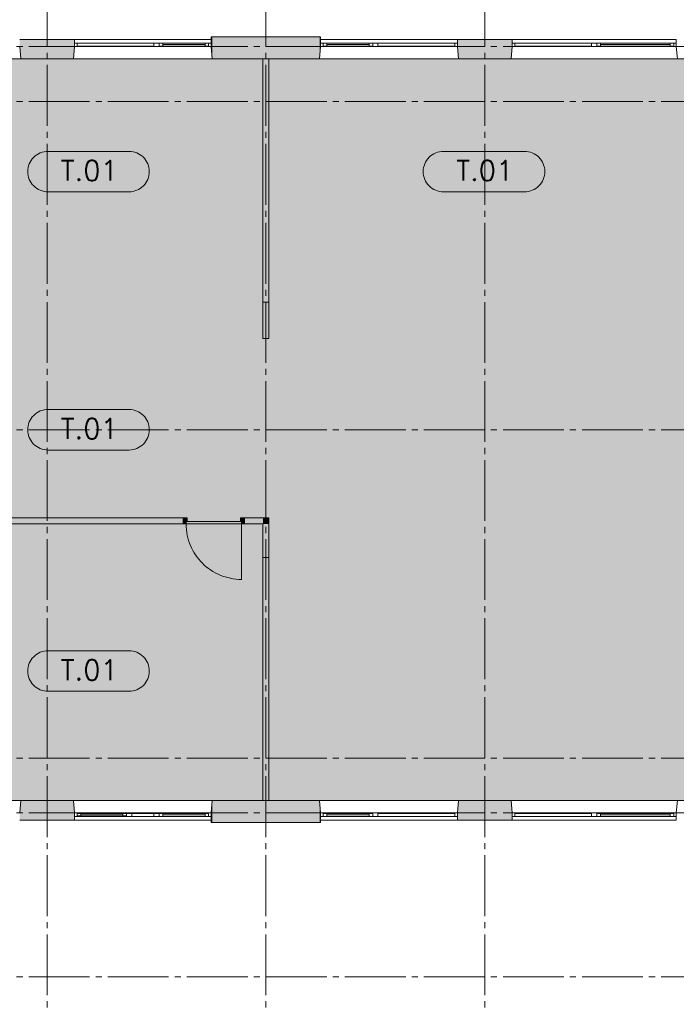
# Paper-space layout '19061B DOn1 311b Plattegrond eerste verdieping' of a CAD drawing. Header units: millimetres. Extents: x 10 to 1052, y 0 to 594.
# Tile 14 of 23: x 446 to 554, y 310 to 472. Entities that reach past the tile are written whole.
import ezdxf
from ezdxf.xclip import XClip

# ---------------------------------------------------------------- set-up
doc = ezdxf.new("R2010")
doc.units = ezdxf.units.MM
doc.header["$MEASUREMENT"] = 0
doc.header["$XCLIPFRAME"] = 0
doc.linetypes.add('B0204', pattern=[13, 10, -1, 1, -1])
doc.linetypes.add('B0402', pattern=[9.375, 6.25, -3.125])
for name, color, linetype in [('21 Buitenwanden', 7, 'Continuous'), ('21 Buitenwanden Doorsnede-arcering', 7, 'Continuous'), ('21 Buitenwanden Ramen', 7, 'Continuous'), ('23 Vloeren', 7, 'Continuous'), ('43 Vloerafwerking Fase 1', 7, 'Continuous'), ('43 Vloerafwerking Fase 1 2D arcering', 7, 'Continuous'), ('_ Nieuw Fase 1', 7, 'Continuous'), ('_ Nieuw Fase 1 Deuren', 7, 'Continuous'), ('_ Nieuw Fase 1 Doorsnede-arcering', 7, 'Continuous'), ('A Stramien', 7, 'Continuous'), ('New_43 Vloerafwerking Fase 1', 7, 'Continuous'), ('New_43 Vloerafwerking Fase 1 2D arcering', 7, 'Continuous')]:
    doc.layers.add(name, color=color, linetype=linetype)

# ---------------------------------------------------------------- blocks, each defined once
blk = doc.blocks.new('*X5')
at = {"layer": '43 Vloerafwerking Fase 1 2D arcering', "linetype": 'Continuous', "lineweight": 0, "true_color": 0xffffff}
blk.add_hatch(color=7, dxfattribs=at).paths.add_polyline_path([(398.76, 420.26), (379.76, 420.26), (379.76, 383.76), (432.26, 383.76), (432.26, 343.76), (487.26, 343.76), (808.76, 343.76), (808.76, 389.26), (756.27, 389.26), (756.27, 420.26), (808.76, 420.26), (808.76, 465.76), (487.26, 465.76), (432.76, 465.76), (432.76, 413.26), (421.46, 413.26), (421.46, 434.06), (398.76, 434.06)])
blk = doc.blocks.new('Drawing_2_1', base_point=(162.76, 134.76))
at = {"layer": '21 Buitenwanden Doorsnede-arcering', "linetype": 'Continuous', "lineweight": 0, "true_color": 0x000000}
for points in [[(446.26, 468.66), (455.26, 468.66), (455.26, 468.96), (446.26, 468.96)], [(446.26, 468.66), (446.26, 468.36), (455.26, 468.36), (455.26, 468.66)], [(446.26, 468.36), (446.26, 467.76), (455.26, 467.76), (455.26, 468.36)], [(477.76, 469.06), (477.94, 469.06), (477.94, 469.36), (477.76, 469.36)], [(477.76, 468.36), (477.94, 468.36), (477.94, 469.06), (477.76, 469.06)], [(477.94, 468.36), (477.76, 468.36), (477.76, 467.82), (477.77, 467.76), (477.94, 467.76)], [(495.58, 469.36), (477.94, 469.36), (477.94, 469.06), (495.58, 469.06)], [(495.58, 469.06), (477.94, 469.06), (477.94, 468.36), (495.58, 468.36)], [(495.58, 468.36), (477.94, 468.36), (477.94, 467.76), (495.58, 467.76)], [(495.58, 469.06), (495.76, 469.06), (495.76, 469.36), (495.58, 469.36)], [(495.58, 468.36), (495.76, 468.36), (495.76, 469.06), (495.58, 469.06)], [(495.58, 468.36), (495.58, 467.76), (495.75, 467.76), (495.76, 467.82), (495.76, 468.36)], [(527.26, 468.96), (518.26, 468.96), (518.26, 468.66), (527.26, 468.66)], [(518.26, 468.36), (527.26, 468.36), (527.26, 468.66), (518.26, 468.66)], [(518.26, 468.36), (518.26, 467.76), (527.26, 467.76), (527.26, 468.36)], [(446.26, 467.76), (446.44, 465.76), (455.09, 465.76), (455.26, 467.76)], [(477.77, 467.76), (477.94, 465.76), (477.94, 467.76)], [(495.58, 467.76), (477.94, 467.76), (477.94, 465.76), (495.58, 465.76)], [(495.58, 467.76), (495.58, 465.76), (495.75, 467.76)], [(527.26, 467.76), (518.26, 467.76), (518.44, 465.76), (527.09, 465.76)], [(446.26, 341.76), (455.26, 341.76), (455.09, 343.76), (446.44, 343.76)], [(477.77, 341.76), (477.94, 341.76), (477.94, 343.76)], [(477.94, 341.76), (495.58, 341.76), (495.58, 343.76), (477.94, 343.76)], [(495.58, 341.76), (495.75, 341.76), (495.58, 343.76)], [(518.44, 343.76), (518.26, 341.76), (527.26, 341.76), (527.09, 343.76)], [(446.26, 341.16), (455.26, 341.16), (455.26, 341.76), (446.26, 341.76)], [(477.76, 341.16), (477.94, 341.16), (477.94, 341.76), (477.77, 341.76), (477.76, 341.7)], [(477.94, 341.16), (495.58, 341.16), (495.58, 341.76), (477.94, 341.76)], [(495.58, 341.76), (495.58, 341.16), (495.76, 341.16), (495.76, 341.7), (495.75, 341.76)], [(518.26, 341.76), (518.26, 341.16), (527.26, 341.16), (527.26, 341.76)], [(446.26, 340.86), (455.26, 340.86), (455.26, 341.16), (446.26, 341.16)], [(446.26, 340.56), (455.26, 340.56), (455.26, 340.86), (446.26, 340.86)], [(477.76, 340.46), (477.94, 340.46), (477.94, 341.16), (477.76, 341.16)], [(477.76, 340.46), (477.76, 340.16), (477.94, 340.16), (477.94, 340.46)], [(477.94, 340.46), (495.58, 340.46), (495.58, 341.16), (477.94, 341.16)], [(477.94, 340.16), (495.58, 340.16), (495.58, 340.46), (477.94, 340.46)], [(495.58, 340.46), (495.76, 340.46), (495.76, 341.16), (495.58, 341.16)], [(495.58, 340.16), (495.76, 340.16), (495.76, 340.46), (495.58, 340.46)], [(527.26, 341.16), (518.26, 341.16), (518.26, 340.86), (527.26, 340.86)], [(518.26, 340.56), (527.26, 340.56), (527.26, 340.86), (518.26, 340.86)]]:
    blk.add_hatch(color=18, dxfattribs=at).paths.add_polyline_path(points)
at = {"layer": '_ Nieuw Fase 1 Doorsnede-arcering', "linetype": 'Continuous', "lineweight": 0, "true_color": 0x000000}
for points in [[(486.26, 465.76), (486.26, 425.76), (486.39, 425.76), (486.39, 465.76)], [(486.39, 465.76), (486.39, 425.76), (487.14, 425.76), (487.14, 465.76)], [(487.26, 425.76), (487.26, 465.76), (487.14, 465.76), (487.14, 425.76)], [(473.81, 390.26), (473.14, 390.26), (473.14, 389.26), (473.64, 389.26), (473.64, 389.66), (473.81, 389.66)], [(473.64, 389.26), (482.76, 389.26), (482.76, 389.66), (473.64, 389.66)], [(483.26, 390.26), (482.59, 390.26), (482.59, 389.66), (482.76, 389.66), (482.76, 389.26), (483.26, 389.26)], [(486.26, 383.76), (486.26, 343.76), (486.39, 343.76), (486.39, 383.76)], [(486.39, 383.76), (486.39, 343.76), (487.14, 343.76), (487.14, 383.76)], [(487.26, 343.76), (487.26, 383.76), (487.14, 383.76), (487.14, 343.76)]]:
    blk.add_hatch(color=18, dxfattribs=at).paths.add_polyline_path(points)
at = {"layer": '_ Nieuw Fase 1 Doorsnede-arcering', "linetype": 'Continuous', "lineweight": 0, "true_color": 0x03c7b0}
for points in [[(487.26, 419.76), (487.26, 425.76), (486.26, 425.76), (486.26, 419.76)], [(433.26, 389.26), (473.14, 389.26), (473.14, 390.26), (433.26, 390.26)], [(483.26, 389.26), (486.26, 389.26), (486.26, 390.26), (483.26, 390.26)], [(486.26, 389.26), (487.26, 389.26), (487.26, 390.26)], [(486.26, 389.26), (487.26, 390.26), (486.26, 390.26)], [(486.26, 389.26), (486.26, 383.76), (487.26, 383.76), (487.26, 389.26)]]:
    blk.add_hatch(color=122, dxfattribs=at).paths.add_polyline_path(points)
at = {"layer": 'New_43 Vloerafwerking Fase 1 2D arcering', "linetype": 'Continuous', "lineweight": 0, "true_color": 0xffffff}
for points in [[(447.58, 447.21, 0.414214), (450.92, 443.88), (464.25, 443.88, 0.414214), (467.58, 447.21, 0.414214), (464.25, 450.54), (450.92, 450.54, 0.414214)], [(512.63, 447.21, 0.414214), (515.96, 443.88), (529.3, 443.88, 0.414214), (532.63, 447.21, 0.414214), (529.3, 450.54), (515.96, 450.54, 0.414214)], [(447.58, 404.76, 0.414214), (450.92, 401.42), (464.25, 401.42, 0.414214), (467.58, 404.76, 0.414214), (464.25, 408.09), (450.92, 408.09, 0.414214)], [(447.58, 365.07, 0.414214), (450.92, 361.74), (464.25, 361.74, 0.414214), (467.58, 365.07, 0.414214), (464.25, 368.4), (450.92, 368.4, 0.414214)]]:
    blk.add_hatch(color=7, dxfattribs=at).paths.add_polyline_path(points)
at = {"layer": '21 Buitenwanden', "color": 2, "linetype": 'Continuous', "lineweight": 0}
for p, q in [((455.26, 468.96), (455.26, 468.66)), ((477.77, 468.96), (477.77, 468.66)), ((495.76, 468.96), (495.76, 468.66)), ((518.26, 468.96), (518.26, 468.66)), ((527.26, 468.96), (527.26, 468.66)), ((554.26, 468.96), (554.26, 468.66)), ((477.77, 340.56), (477.77, 340.86)), ((495.76, 340.56), (495.76, 340.86)), ((518.26, 340.56), (518.26, 340.86)), ((527.26, 340.56), (527.26, 340.86)), ((554.26, 340.56), (554.26, 340.86))]:
    blk.add_line(p, q, dxfattribs=at)
at = {"layer": '21 Buitenwanden', "color": 9, "linetype": 'Continuous', "lineweight": 0}
for p, q in [((455.26, 468.66), (455.26, 468.36)), ((477.77, 468.66), (477.77, 468.36)), ((495.76, 468.66), (495.76, 468.36)), ((518.26, 468.66), (518.26, 468.36)), ((527.26, 468.66), (527.26, 468.36)), ((554.26, 468.66), (554.26, 468.36)), ((477.77, 340.86), (477.77, 341.16)), ((495.76, 340.86), (495.76, 341.16)), ((518.26, 340.86), (518.26, 341.16)), ((527.26, 340.86), (527.26, 341.16)), ((554.26, 340.86), (554.26, 341.16))]:
    blk.add_line(p, q, dxfattribs=at)
at = {"layer": '21 Buitenwanden', "color": 1, "linetype": 'Continuous', "lineweight": 0}
for p, q in [((455.26, 468.36), (455.26, 467.76)), ((477.77, 468.36), (477.77, 467.76)), ((495.76, 468.36), (495.76, 467.76)), ((518.26, 468.36), (518.26, 467.76)), ((527.26, 468.36), (527.26, 467.76)), ((554.26, 468.36), (554.26, 467.76)), ((477.77, 341.16), (477.77, 341.76)), ((495.76, 341.16), (495.76, 341.76)), ((518.26, 341.16), (518.26, 341.76)), ((527.26, 341.16), (527.26, 341.76)), ((554.26, 341.16), (554.26, 341.76))]:
    blk.add_line(p, q, dxfattribs=at)
at = {"layer": '21 Buitenwanden', "color": 3, "linetype": 'Continuous', "lineweight": 0}
for p, q in [((446.26, 467.76), (446.44, 465.76)), ((455.26, 467.76), (455.09, 465.76)), ((477.77, 467.76), (477.94, 465.76)), ((495.76, 467.76), (495.59, 465.76)), ((518.26, 467.76), (518.44, 465.76)), ((527.26, 467.76), (527.09, 465.76)), ((554.26, 467.76), (554.44, 465.76)), ((477.77, 341.76), (477.94, 343.76)), ((495.76, 341.76), (495.59, 343.76)), ((518.26, 341.76), (518.44, 343.76)), ((527.26, 341.76), (527.09, 343.76)), ((554.26, 341.76), (554.44, 343.76))]:
    blk.add_line(p, q, dxfattribs=at)
at = {"layer": '21 Buitenwanden', "color": 2, "linetype": 'Continuous', "lineweight": 0, "flags": 128}
for points in [[(455.26, 468.96), (446.26, 468.96)], [(495.58, 469.36), (477.94, 469.36)], [(527.26, 468.96), (518.26, 468.96)], [(446.26, 340.56), (455.26, 340.56)], [(477.94, 340.16), (495.58, 340.16)], [(518.26, 340.56), (527.26, 340.56)]]:
    blk.add_lwpolyline(points, dxfattribs=at)
at = {"layer": '21 Buitenwanden', "color": 3, "linetype": 'Continuous', "lineweight": 0, "flags": 128}
for points in [[(446.44, 465.76), (455.09, 465.76)], [(518.44, 465.76), (527.09, 465.76)], [(455.09, 343.76), (446.44, 343.76)], [(527.09, 343.76), (518.44, 343.76)]]:
    blk.add_lwpolyline(points, dxfattribs=at)
at = {"layer": '21 Buitenwanden', "color": 1, "linetype": 'Continuous', "lineweight": 0, "flags": 128}
for points in [[(477.94, 465.76), (495.58, 465.76)], [(495.58, 343.76), (477.94, 343.76)]]:
    blk.add_lwpolyline(points, dxfattribs=at)
at = {"layer": '21 Buitenwanden Ramen', "color": 9, "linetype": 'Continuous', "lineweight": 0}
for p, q in [((468.76, 468.96), (455.26, 468.96)), ((455.26, 468.66), (455.26, 468.36)), ((477.77, 468.96), (468.76, 468.96)), ((476.74, 468.36), (469.79, 468.36)), ((477.76, 469.06), (477.76, 468.36)), ((477.77, 468.66), (477.77, 468.36)), ((495.76, 468.36), (495.76, 469.06)), ((495.76, 468.96), (504.76, 468.96)), ((495.76, 468.66), (495.76, 468.36)), ((496.79, 468.36), (503.73, 468.36)), ((504.76, 468.96), (518.26, 468.96)), ((518.26, 468.66), (518.26, 468.36)), ((540.76, 468.96), (527.26, 468.96)), ((527.26, 468.66), (527.26, 468.36)), ((554.26, 468.96), (540.76, 468.96)), ((553.23, 468.36), (541.79, 468.36)), ((554.26, 468.66), (554.26, 468.36)), ((469.36, 467.76), (477.17, 467.76)), ((504.16, 467.76), (496.36, 467.76)), ((541.36, 467.76), (553.66, 467.76)), ((446.44, 465.76), (432.76, 465.76)), ((468.76, 465.76), (455.09, 465.76)), ((477.94, 465.76), (468.76, 465.76)), ((495.59, 465.76), (504.76, 465.76)), ((504.76, 465.76), (518.44, 465.76)), ((540.76, 465.76), (527.09, 465.76)), ((554.44, 465.76), (540.76, 465.76)), ((446.44, 343.76), (432.76, 343.76)), ((432.76, 343.76), (446.44, 343.76)), ((468.76, 343.76), (455.09, 343.76)), ((455.09, 343.76), (464.26, 343.76)), ((464.26, 343.76), (477.94, 343.76)), ((477.94, 343.76), (468.76, 343.76)), ((495.59, 343.76), (504.76, 343.76)), ((504.76, 343.76), (518.44, 343.76)), ((540.76, 343.76), (527.09, 343.76)), ((554.44, 343.76), (540.76, 343.76)), ((456.29, 341.76), (463.23, 341.76)), ((469.36, 341.76), (477.17, 341.76)), ((504.16, 341.76), (496.36, 341.76)), ((541.36, 341.76), (553.66, 341.76)), ((455.26, 340.86), (455.26, 341.16)), ((455.26, 340.86), (455.26, 341.16)), ((468.76, 340.56), (455.26, 340.56)), ((455.26, 340.56), (464.26, 340.56)), ((463.66, 341.16), (455.86, 341.16)), ((464.26, 340.56), (477.76, 340.56)), ((477.77, 340.56), (468.76, 340.56)), ((476.74, 341.16), (469.79, 341.16)), ((477.76, 340.86), (477.76, 341.16)), ((477.76, 341.16), (477.76, 340.46)), ((477.77, 340.86), (477.77, 341.16)), ((495.76, 340.86), (495.76, 341.16)), ((495.76, 340.46), (495.76, 341.16)), ((495.76, 340.56), (504.76, 340.56)), ((496.79, 341.16), (503.73, 341.16)), ((504.76, 340.56), (518.26, 340.56)), ((518.26, 340.86), (518.26, 341.16)), ((527.26, 340.86), (527.26, 341.16)), ((540.76, 340.56), (527.26, 340.56)), ((554.26, 340.56), (540.76, 340.56)), ((553.23, 341.16), (541.79, 341.16)), ((554.26, 340.86), (554.26, 341.16))]:
    blk.add_line(p, q, dxfattribs=at)
at = {"layer": '21 Buitenwanden Ramen', "color": 2, "linetype": 'Continuous', "lineweight": 0}
for p, q in [((455.26, 468.96), (455.26, 468.66)), ((477.94, 469.36), (477.76, 469.36)), ((477.76, 469.36), (477.76, 469.06)), ((477.77, 468.96), (477.77, 468.66)), ((495.76, 469.36), (495.58, 469.36)), ((495.76, 469.06), (495.76, 469.36)), ((495.76, 468.96), (495.76, 468.66)), ((518.26, 468.96), (518.26, 468.66)), ((527.26, 468.96), (527.26, 468.66)), ((554.26, 468.96), (554.26, 468.66)), ((455.26, 340.56), (455.26, 340.86)), ((455.26, 340.56), (455.26, 340.86)), ((477.76, 340.56), (477.76, 340.86)), ((477.76, 340.46), (477.76, 340.16)), ((477.76, 340.16), (477.94, 340.16)), ((477.77, 340.56), (477.77, 340.86)), ((495.58, 340.16), (495.76, 340.16)), ((495.76, 340.56), (495.76, 340.86)), ((495.76, 340.16), (495.76, 340.46)), ((518.26, 340.56), (518.26, 340.86)), ((527.26, 340.56), (527.26, 340.86)), ((554.26, 340.56), (554.26, 340.86))]:
    blk.add_line(p, q, dxfattribs=at)
at = {"layer": '21 Buitenwanden Ramen', "color": 1, "linetype": 'Continuous', "lineweight": 0}
for p, q in [((455.69, 468.36), (455.26, 468.36)), ((455.26, 468.36), (455.26, 467.76)), ((455.26, 468.36), (455.26, 467.76)), ((455.69, 467.86), (455.69, 468.36)), ((468.33, 468.36), (455.69, 468.36)), ((455.69, 468.36), (455.69, 467.86)), ((468.76, 468.36), (468.33, 468.36)), ((468.33, 468.36), (468.33, 467.86)), ((469.19, 468.36), (468.76, 468.36)), ((469.19, 467.86), (469.19, 468.36)), ((469.79, 468.36), (469.19, 468.36)), ((469.19, 468.36), (469.19, 467.86)), ((469.79, 467.86), (469.79, 468.36)), ((476.74, 468.36), (469.79, 468.36)), ((476.74, 468.11), (469.79, 468.11)), ((477.34, 468.36), (476.74, 468.36)), ((476.74, 468.36), (476.74, 467.86)), ((477.77, 468.36), (477.34, 468.36)), ((477.34, 468.36), (477.34, 467.86)), ((477.34, 467.86), (477.34, 468.36)), ((477.76, 468.36), (477.76, 467.82)), ((477.77, 468.36), (477.77, 467.76)), ((477.77, 468.36), (477.77, 467.76)), ((495.76, 468.36), (496.19, 468.36)), ((495.76, 468.36), (495.76, 467.76)), ((495.76, 468.36), (495.76, 467.76)), ((495.76, 467.82), (495.76, 468.36)), ((496.19, 468.36), (496.19, 467.86)), ((496.19, 468.36), (496.79, 468.36)), ((496.19, 467.86), (496.19, 468.36)), ((496.79, 468.36), (496.79, 467.86)), ((496.79, 468.36), (503.73, 468.36)), ((496.79, 468.11), (503.73, 468.11)), ((503.73, 467.86), (503.73, 468.36)), ((503.73, 468.36), (504.33, 468.36)), ((504.33, 467.86), (504.33, 468.36)), ((504.33, 468.36), (504.76, 468.36)), ((504.33, 468.36), (504.33, 467.86)), ((504.76, 468.36), (505.19, 468.36)), ((505.19, 468.36), (505.19, 467.86)), ((505.19, 468.36), (517.83, 468.36)), ((517.83, 467.86), (517.83, 468.36)), ((517.83, 468.36), (518.26, 468.36)), ((517.83, 468.36), (517.83, 467.86)), ((518.26, 468.36), (518.26, 467.76)), ((518.26, 468.36), (518.26, 467.76)), ((527.69, 468.36), (527.26, 468.36)), ((527.26, 468.36), (527.26, 467.76)), ((527.26, 468.36), (527.26, 467.76)), ((527.69, 467.86), (527.69, 468.36)), ((540.33, 468.36), (527.69, 468.36)), ((527.69, 468.36), (527.69, 467.86)), ((540.76, 468.36), (540.33, 468.36)), ((540.33, 468.36), (540.33, 467.86)), ((541.19, 468.36), (540.76, 468.36)), ((541.19, 467.86), (541.19, 468.36)), ((541.79, 468.36), (541.19, 468.36)), ((541.19, 468.36), (541.19, 467.86)), ((541.79, 467.86), (541.79, 468.36)), ((553.23, 468.36), (541.79, 468.36)), ((553.23, 468.11), (541.79, 468.11)), ((553.83, 468.36), (553.23, 468.36)), ((553.23, 468.36), (553.23, 467.86)), ((554.26, 468.36), (553.83, 468.36)), ((553.83, 468.36), (553.83, 467.86)), ((553.83, 467.86), (553.83, 468.36)), ((554.26, 468.36), (554.26, 467.76)), ((554.26, 468.36), (554.26, 467.76)), ((455.26, 467.76), (455.86, 467.76)), ((455.86, 467.86), (455.69, 467.86)), ((455.69, 467.86), (455.86, 467.86)), ((455.86, 467.76), (455.86, 467.86)), ((468.16, 467.86), (455.86, 467.86)), ((455.86, 467.76), (468.16, 467.76)), ((468.33, 467.86), (468.16, 467.86)), ((468.16, 467.86), (468.16, 467.76)), ((468.16, 467.76), (468.16, 467.86)), ((468.16, 467.86), (468.33, 467.86)), ((468.16, 467.76), (468.76, 467.76)), ((468.76, 467.76), (469.36, 467.76)), ((469.36, 467.86), (469.19, 467.86)), ((469.19, 467.86), (469.79, 467.86)), ((469.36, 467.76), (469.36, 467.86)), ((469.79, 467.86), (476.74, 467.86)), ((476.74, 467.86), (477.34, 467.86)), ((477.34, 467.86), (477.17, 467.86)), ((477.17, 467.86), (477.17, 467.76)), ((477.17, 467.76), (477.77, 467.76)), ((477.76, 467.82), (477.77, 467.76)), ((477.77, 467.76), (477.94, 465.76)), ((495.58, 465.76), (495.75, 467.76)), ((495.75, 467.76), (495.76, 467.82)), ((496.36, 467.76), (495.76, 467.76)), ((496.19, 467.86), (496.36, 467.86)), ((496.79, 467.86), (496.19, 467.86)), ((496.36, 467.86), (496.36, 467.76)), ((503.73, 467.86), (496.79, 467.86)), ((504.33, 467.86), (503.73, 467.86)), ((504.16, 467.76), (504.16, 467.86)), ((504.16, 467.86), (504.33, 467.86)), ((504.76, 467.76), (504.16, 467.76)), ((505.36, 467.76), (504.76, 467.76)), ((505.19, 467.86), (505.36, 467.86)), ((505.36, 467.86), (505.19, 467.86)), ((505.36, 467.86), (505.36, 467.76)), ((505.36, 467.86), (517.66, 467.86)), ((505.36, 467.76), (505.36, 467.86)), ((517.66, 467.76), (505.36, 467.76)), ((517.66, 467.76), (517.66, 467.86)), ((517.66, 467.86), (517.83, 467.86)), ((517.83, 467.86), (517.66, 467.86)), ((518.26, 467.76), (517.66, 467.76)), ((527.26, 467.76), (527.86, 467.76)), ((527.86, 467.86), (527.69, 467.86)), ((527.69, 467.86), (527.86, 467.86)), ((527.86, 467.76), (527.86, 467.86)), ((540.16, 467.86), (527.86, 467.86)), ((527.86, 467.76), (540.16, 467.76)), ((540.33, 467.86), (540.16, 467.86)), ((540.16, 467.86), (540.16, 467.76)), ((540.16, 467.76), (540.16, 467.86)), ((540.16, 467.86), (540.33, 467.86)), ((540.16, 467.76), (540.76, 467.76)), ((540.76, 467.76), (541.36, 467.76)), ((541.36, 467.86), (541.19, 467.86)), ((541.19, 467.86), (541.79, 467.86)), ((541.36, 467.76), (541.36, 467.86)), ((541.79, 467.86), (553.23, 467.86)), ((553.23, 467.86), (553.83, 467.86)), ((553.83, 467.86), (553.66, 467.86)), ((553.66, 467.86), (553.66, 467.76)), ((553.66, 467.76), (554.26, 467.76)), ((477.94, 343.76), (477.77, 341.76)), ((495.75, 341.76), (495.58, 343.76)), ((455.26, 341.76), (455.86, 341.76)), ((455.26, 341.16), (455.26, 341.76)), ((455.26, 341.16), (455.26, 341.76)), ((455.26, 341.76), (455.69, 341.76)), ((455.26, 341.16), (455.26, 341.76)), ((455.26, 341.16), (455.26, 341.76)), ((455.69, 341.76), (455.69, 341.26)), ((455.69, 341.76), (456.29, 341.76)), ((455.69, 341.26), (455.69, 341.76)), ((455.86, 341.76), (455.86, 341.66)), ((455.86, 341.76), (468.16, 341.76)), ((456.29, 341.76), (456.29, 341.26)), ((456.29, 341.76), (463.23, 341.76)), ((463.23, 341.26), (463.23, 341.76)), ((463.23, 341.76), (463.83, 341.76)), ((463.83, 341.26), (463.83, 341.76)), ((463.83, 341.76), (464.26, 341.76)), ((463.83, 341.76), (463.83, 341.26)), ((464.86, 341.76), (464.26, 341.76)), ((464.86, 341.66), (464.86, 341.76)), ((477.16, 341.76), (464.86, 341.76)), ((464.86, 341.76), (464.86, 341.66)), ((468.16, 341.66), (468.16, 341.76)), ((468.16, 341.76), (468.76, 341.76)), ((468.16, 341.76), (468.16, 341.66)), ((468.76, 341.76), (469.36, 341.76)), ((469.36, 341.76), (469.36, 341.66)), ((477.76, 341.76), (477.16, 341.76)), ((477.16, 341.76), (477.16, 341.66)), ((477.17, 341.66), (477.17, 341.76)), ((477.17, 341.76), (477.77, 341.76)), ((477.76, 341.16), (477.76, 341.76)), ((477.76, 341.16), (477.76, 341.76)), ((477.77, 341.76), (477.76, 341.7)), ((477.76, 341.7), (477.76, 341.16)), ((477.77, 341.16), (477.77, 341.76)), ((477.77, 341.16), (477.77, 341.76)), ((495.76, 341.7), (495.75, 341.76)), ((496.36, 341.76), (495.76, 341.76)), ((495.76, 341.16), (495.76, 341.76)), ((495.76, 341.16), (495.76, 341.76)), ((495.76, 341.16), (495.76, 341.7)), ((496.36, 341.66), (496.36, 341.76)), ((504.76, 341.76), (504.16, 341.76)), ((504.16, 341.76), (504.16, 341.66)), ((505.36, 341.76), (504.76, 341.76)), ((505.36, 341.66), (505.36, 341.76)), ((517.66, 341.76), (505.36, 341.76)), ((505.36, 341.76), (505.36, 341.66)), ((518.26, 341.76), (517.66, 341.76)), ((517.66, 341.76), (517.66, 341.66)), ((518.26, 341.16), (518.26, 341.76)), ((518.26, 341.16), (518.26, 341.76)), ((527.26, 341.76), (527.86, 341.76)), ((527.26, 341.16), (527.26, 341.76)), ((527.26, 341.16), (527.26, 341.76)), ((527.86, 341.76), (527.86, 341.66)), ((527.86, 341.76), (540.16, 341.76)), ((540.16, 341.66), (540.16, 341.76)), ((540.16, 341.76), (540.76, 341.76)), ((540.16, 341.76), (540.16, 341.66)), ((540.76, 341.76), (541.36, 341.76)), ((541.36, 341.76), (541.36, 341.66)), ((553.66, 341.66), (553.66, 341.76)), ((553.66, 341.76), (554.26, 341.76)), ((554.26, 341.16), (554.26, 341.76)), ((554.26, 341.16), (554.26, 341.76)), ((455.69, 341.16), (455.26, 341.16)), ((455.86, 341.16), (455.26, 341.16)), ((455.86, 341.66), (455.69, 341.66)), ((455.69, 341.66), (455.69, 341.16)), ((455.69, 341.16), (455.69, 341.66)), ((455.69, 341.66), (455.86, 341.66)), ((455.69, 341.26), (455.86, 341.26)), ((456.29, 341.26), (455.69, 341.26)), ((468.33, 341.16), (455.69, 341.16)), ((468.16, 341.66), (455.86, 341.66)), ((455.86, 341.26), (455.86, 341.16)), ((456.29, 341.51), (463.23, 341.51)), ((463.23, 341.26), (456.29, 341.26)), ((463.83, 341.26), (463.23, 341.26)), ((463.66, 341.16), (463.66, 341.26)), ((463.66, 341.26), (463.83, 341.26)), ((464.26, 341.16), (463.66, 341.16)), ((464.26, 341.16), (464.69, 341.16)), ((464.69, 341.16), (464.69, 341.66)), ((464.69, 341.66), (464.86, 341.66)), ((464.86, 341.66), (464.69, 341.66)), ((464.69, 341.16), (477.33, 341.16)), ((464.86, 341.66), (477.16, 341.66)), ((468.33, 341.66), (468.16, 341.66)), ((468.16, 341.66), (468.33, 341.66)), ((468.33, 341.16), (468.33, 341.66)), ((468.76, 341.16), (468.33, 341.16)), ((469.19, 341.16), (468.76, 341.16)), ((469.36, 341.66), (469.19, 341.66)), ((469.19, 341.66), (469.19, 341.16)), ((469.19, 341.66), (469.79, 341.66)), ((469.19, 341.16), (469.19, 341.66)), ((469.79, 341.16), (469.19, 341.16)), ((469.79, 341.66), (469.79, 341.16)), ((469.79, 341.66), (476.74, 341.66)), ((476.74, 341.41), (469.79, 341.41)), ((476.74, 341.16), (469.79, 341.16)), ((476.74, 341.16), (476.74, 341.66)), ((476.74, 341.66), (477.34, 341.66)), ((477.34, 341.16), (476.74, 341.16)), ((477.16, 341.66), (477.33, 341.66)), ((477.33, 341.66), (477.16, 341.66)), ((477.34, 341.66), (477.17, 341.66)), ((477.33, 341.66), (477.33, 341.16)), ((477.33, 341.16), (477.33, 341.66)), ((477.33, 341.16), (477.76, 341.16)), ((477.34, 341.16), (477.34, 341.66)), ((477.34, 341.66), (477.34, 341.16)), ((477.77, 341.16), (477.34, 341.16)), ((495.76, 341.16), (496.19, 341.16)), ((496.19, 341.16), (496.19, 341.66)), ((496.19, 341.66), (496.36, 341.66)), ((496.79, 341.66), (496.19, 341.66)), ((496.19, 341.66), (496.19, 341.16)), ((496.19, 341.16), (496.79, 341.16)), ((496.79, 341.16), (496.79, 341.66)), ((503.73, 341.66), (496.79, 341.66)), ((496.79, 341.41), (503.73, 341.41)), ((496.79, 341.16), (503.73, 341.16)), ((504.33, 341.66), (503.73, 341.66)), ((503.73, 341.66), (503.73, 341.16)), ((503.73, 341.16), (504.33, 341.16)), ((504.16, 341.66), (504.33, 341.66)), ((504.33, 341.66), (504.33, 341.16)), ((504.33, 341.16), (504.33, 341.66)), ((504.33, 341.16), (504.76, 341.16)), ((504.76, 341.16), (505.19, 341.16)), ((505.19, 341.16), (505.19, 341.66)), ((505.19, 341.66), (505.36, 341.66)), ((505.36, 341.66), (505.19, 341.66)), ((505.19, 341.16), (517.83, 341.16)), ((505.36, 341.66), (517.66, 341.66)), ((517.66, 341.66), (517.83, 341.66)), ((517.83, 341.66), (517.66, 341.66)), ((517.83, 341.66), (517.83, 341.16)), ((517.83, 341.16), (517.83, 341.66)), ((517.83, 341.16), (518.26, 341.16)), ((527.69, 341.16), (527.26, 341.16)), ((527.86, 341.66), (527.69, 341.66)), ((527.69, 341.66), (527.69, 341.16)), ((527.69, 341.16), (527.69, 341.66)), ((527.69, 341.66), (527.86, 341.66)), ((540.33, 341.16), (527.69, 341.16)), ((540.16, 341.66), (527.86, 341.66)), ((540.33, 341.66), (540.16, 341.66)), ((540.16, 341.66), (540.33, 341.66)), ((540.33, 341.16), (540.33, 341.66)), ((540.76, 341.16), (540.33, 341.16)), ((541.19, 341.16), (540.76, 341.16)), ((541.36, 341.66), (541.19, 341.66)), ((541.19, 341.66), (541.19, 341.16)), ((541.19, 341.66), (541.79, 341.66)), ((541.19, 341.16), (541.19, 341.66)), ((541.79, 341.16), (541.19, 341.16)), ((541.79, 341.66), (541.79, 341.16)), ((541.79, 341.66), (553.23, 341.66)), ((553.23, 341.41), (541.79, 341.41)), ((553.23, 341.16), (541.79, 341.16)), ((553.23, 341.16), (553.23, 341.66)), ((553.23, 341.66), (553.83, 341.66)), ((553.83, 341.16), (553.23, 341.16)), ((553.83, 341.66), (553.66, 341.66)), ((553.83, 341.16), (553.83, 341.66)), ((553.83, 341.66), (553.83, 341.16)), ((554.26, 341.16), (553.83, 341.16))]:
    blk.add_line(p, q, dxfattribs=at)
at = {"layer": '21 Buitenwanden Ramen', "color": 3, "linetype": 'Continuous', "lineweight": 0}
for p, q in [((446.26, 467.76), (446.44, 465.76)), ((455.26, 467.76), (455.09, 465.76)), ((477.77, 467.76), (477.94, 465.76)), ((495.76, 467.76), (495.59, 465.76)), ((518.26, 467.76), (518.44, 465.76)), ((527.26, 467.76), (527.09, 465.76)), ((554.26, 467.76), (554.44, 465.76)), ((446.26, 341.76), (446.44, 343.76)), ((446.26, 341.76), (446.44, 343.76)), ((455.26, 341.76), (455.09, 343.76)), ((455.26, 341.76), (455.09, 343.76)), ((477.76, 341.76), (477.94, 343.76)), ((477.77, 341.76), (477.94, 343.76)), ((495.76, 341.76), (495.59, 343.76)), ((518.26, 341.76), (518.44, 343.76)), ((527.26, 341.76), (527.09, 343.76)), ((554.26, 341.76), (554.44, 343.76))]:
    blk.add_line(p, q, dxfattribs=at)
at = {"layer": '23 Vloeren', "color": 1, "linetype": 'Continuous', "lineweight": 0, "flags": 128}
blk.add_lwpolyline([(378.76, 394.26), (378.76, 389.26), (380.76, 389.26), (380.76, 343.76), (808.76, 343.76), (808.76, 390.26), (788.56, 390.26), (788.56, 420.26), (808.76, 420.26), (808.76, 465.76), (380.76, 465.76), (380.76, 420.26), (378.76, 420.26), (378.76, 415.26)], close=True, dxfattribs=at)
at = {"layer": '_ Nieuw Fase 1', "color": 1, "linetype": 'Continuous', "lineweight": 0}
for p, q in [((473.14, 389.26), (473.14, 390.26)), ((483.26, 389.26), (483.26, 390.26))]:
    blk.add_line(p, q, dxfattribs=at)
at = {"layer": '_ Nieuw Fase 1', "color": 1, "linetype": 'Continuous', "lineweight": 0, "flags": 128}
for points in [[(486.26, 465.76), (486.26, 425.76)], [(487.26, 465.76), (486.26, 465.76)], [(487.26, 425.76), (487.26, 465.76)], [(486.26, 425.76), (487.26, 425.76)], [(487.26, 425.76), (486.26, 425.76)], [(486.26, 425.76), (486.26, 419.76)], [(487.26, 419.76), (487.26, 425.76)], [(486.26, 419.76), (487.26, 419.76)], [(473.14, 390.26), (432.26, 390.26)], [(433.26, 389.26), (473.14, 389.26)], [(487.26, 390.26), (483.26, 390.26)], [(483.26, 389.26), (486.26, 389.26)], [(486.26, 389.26), (486.26, 383.76)], [(487.26, 390.26), (487.26, 389.26)], [(487.26, 383.76), (487.26, 389.26)], [(487.26, 383.76), (486.26, 383.76)], [(486.26, 383.76), (486.26, 343.76)], [(487.26, 383.76), (486.26, 383.76)], [(487.26, 343.76), (487.26, 383.76)], [(486.26, 343.76), (487.26, 343.76)]]:
    blk.add_lwpolyline(points, dxfattribs=at)
at = {"layer": '_ Nieuw Fase 1 Deuren', "color": 1, "linetype": 'Continuous', "lineweight": 0}
for p, q in [((473.14, 389.26), (473.14, 390.26)), ((473.14, 390.26), (473.81, 390.26)), ((473.14, 389.26), (473.14, 390.26)), ((473.14, 389.26), (473.14, 390.26)), ((473.64, 389.26), (473.14, 389.26)), ((473.81, 389.66), (473.64, 389.66)), ((473.64, 389.66), (473.64, 389.26)), ((482.76, 389.66), (473.64, 389.66)), ((473.64, 389.66), (473.64, 389.26)), ((473.64, 389.26), (482.76, 389.26)), ((473.81, 390.26), (473.81, 389.66)), ((482.59, 389.66), (482.59, 390.26)), ((482.59, 390.26), (483.26, 390.26)), ((482.76, 389.66), (482.59, 389.66)), ((482.76, 389.26), (482.76, 389.66)), ((482.76, 389.26), (482.76, 389.66)), ((482.76, 389.26), (482.76, 380.14)), ((483.26, 389.26), (482.76, 389.26)), ((483.26, 390.26), (483.26, 389.26)), ((483.26, 389.26), (483.26, 390.26)), ((483.26, 389.26), (483.26, 390.26))]:
    blk.add_line(p, q, dxfattribs=at)
blk.add_arc((482.76, 389.26), 9.12, 180, 270, dxfattribs=at)
at = {"layer": 'A Stramien', "color": 9, "linetype": 'B0204', "lineweight": 0}
for p, q in [((450.76, 516.76), (450.76, 94.76)), ((486.76, 516.76), (486.76, 94.76)), ((522.76, 516.76), (522.76, 94.76)), ((122.76, 467.76), (850.76, 467.76)), ((122.76, 458.76), (850.76, 458.76)), ((122.76, 404.76), (850.76, 404.76)), ((122.76, 350.76), (850.76, 350.76)), ((122.76, 341.76), (850.76, 341.76)), ((122.76, 314.76), (850.76, 314.76))]:
    blk.add_line(p, q, dxfattribs=at)
at = {"layer": 'New_43 Vloerafwerking Fase 1', "color": 1, "linetype": 'Continuous', "lineweight": 0, "flags": 128}
for points in [[(447.58, 447.21, 0.414214), (450.92, 443.88), (464.25, 443.88, 0.414214), (467.58, 447.21, 0.414214), (464.25, 450.54), (450.92, 450.54, 0.414214)], [(512.63, 447.21, 0.414214), (515.96, 443.88), (529.3, 443.88, 0.414214), (532.63, 447.21, 0.414214), (529.3, 450.54), (515.96, 450.54, 0.414214)], [(447.58, 404.76, 0.414214), (450.92, 401.42), (464.25, 401.42, 0.414214), (467.58, 404.76, 0.414214), (464.25, 408.09), (450.92, 408.09, 0.414214)], [(447.58, 365.07, 0.414214), (450.92, 361.74), (464.25, 361.74, 0.414214), (467.58, 365.07, 0.414214), (464.25, 368.4), (450.92, 368.4, 0.414214)]]:
    blk.add_lwpolyline(points, format="xyb", close=True, dxfattribs=at)
at = {"layer": '21 Buitenwanden', "color": 174, "linetype": 'Continuous', "lineweight": 0, "true_color": 0x0000aa}
blk.add_blockref('*X5', (0, 0), dxfattribs=at)
at = {"layer": '43 Vloerafwerking Fase 1', "color": 9, "linetype": 'Continuous', "lineweight": 0, "char_height": 3.3333, "attachment_point": 5}
for insert in [(457.71, 447.39), (522.76, 447.39), (457.71, 404.93), (457.71, 365.24)]:
    blk.add_mtext('\\A1;{\\pqc;\\Ftxt.shx;T.01}', dxfattribs=dict(at, insert=insert))

psp = doc.layouts.new('19061B DOn1 311b Plattegrond eerste verdieping')

# ---------------------------------------------------------------- block references
at = {"color": 174, "linetype": 'B0402', "lineweight": 0, "true_color": 0x0000aa}
ref = psp.add_blockref('Drawing_2_1', (162.76, 134.76), dxfattribs=at)
XClip(ref).set_block_clipping_path([(79.3942840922, 259.7577289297), (75.7192347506, 35.9876383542), (906.5478504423, 28.6452526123), (869.5607442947, 554.9340556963), (288.7603641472, 554.9340556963), (79.3942840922, 554.9340556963), (79.3942840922, 329.4925967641)])

doc.saveas('drawing.dxf')
